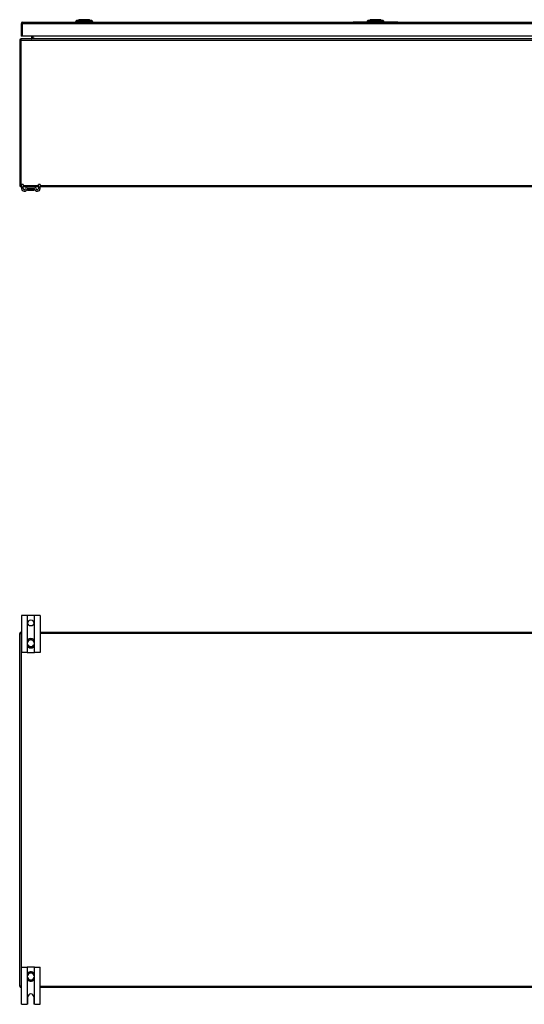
# Model space of a CAD drawing. Header units: inches. Extents: x 13 to 267, y 22 to 131.
# Tile 3 of 12: x 13 to 47, y 65 to 131. Entities that reach past the tile are written whole.
import ezdxf

# ---------------------------------------------------------------- set-up
doc = ezdxf.new("R2010")
doc.units = ezdxf.units.IN
doc.header["$MEASUREMENT"] = 0
doc.layers.add('Visible Edges(ANSI)', color=7, linetype='Continuous', lineweight=25)
doc.layers.add('Visible Tangent Edges(ANSI)', color=7, linetype='Continuous', lineweight=25)

msp = doc.modelspace()

# ---------------------------------------------------------------- linework, layer by layer
at = {"layer": 'Visible Edges(ANSI)'}
for p, q in [((17.177, 130.916), (17.336, 130.978)), ((18.05, 130.978), (18.21, 130.916)), ((36.828, 130.916), (36.988, 130.978)), ((37.701, 130.978), (37.861, 130.916)), ((13.443, 130.708), (13.443, 129.873)), ((13.542, 130.807), (61.147, 130.807)), ((17.171, 130.823), (17.103, 130.823)), ((17.171, 130.823), (17.281, 130.823)), ((18.105, 130.823), (17.281, 130.823)), ((18.105, 130.823), (18.216, 130.823)), ((18.284, 130.823), (18.216, 130.823)), ((35.595, 130.813), (35.595, 130.807)), ((35.595, 130.813), (35.845, 130.813)), ((36.778, 130.813), (35.845, 130.813)), ((36.822, 130.823), (36.754, 130.823)), ((36.822, 130.823), (36.933, 130.823)), ((37.756, 130.823), (36.933, 130.823)), ((37.756, 130.823), (37.867, 130.823)), ((37.935, 130.823), (37.867, 130.823)), ((38.845, 130.813), (37.911, 130.813)), ((38.845, 130.813), (39.095, 130.813)), ((39.095, 130.807), (39.095, 130.813)), ((13.542, 129.873), (13.443, 129.873)), ((61.246, 129.688), (13.444, 129.688)), ((61.147, 129.873), (13.542, 129.873)), ((14.143, 129.873), (14.143, 129.719)), ((13.345, 129.589), (13.345, 119.787)), ((13.47, 119.688), (13.444, 119.688)), ((13.47, 119.689), (13.47, 119.845)), ((13.575, 119.845), (13.47, 119.845)), ((13.47, 119.689), (13.47, 119.583)), ((13.575, 119.845), (13.575, 119.689)), ((13.575, 119.583), (13.575, 119.689)), ((13.873, 119.688), (13.575, 119.688)), ((14.316, 119.688), (13.873, 119.688)), ((14.615, 119.688), (14.316, 119.688)), ((14.72, 119.845), (14.615, 119.845)), ((14.615, 119.689), (14.615, 119.845)), ((14.615, 119.689), (14.615, 119.583)), ((14.72, 119.845), (14.72, 119.689)), ((14.72, 119.583), (14.72, 119.689)), ((59.97, 119.688), (14.72, 119.688)), ((13.858, 119.575), (13.858, 119.486)), ((13.858, 119.486), (13.858, 119.484)), ((14.316, 119.583), (13.873, 119.583)), ((13.878, 119.465), (14.311, 119.465)), ((14.331, 119.486), (14.331, 119.575)), ((14.331, 119.484), (14.331, 119.486)), ((13.843, 90.753), (13.47, 90.753)), ((13.47, 90.753), (13.47, 88.253)), ((13.873, 90.753), (13.843, 90.753)), ((14.316, 90.753), (13.873, 90.753)), ((14.346, 90.753), (14.316, 90.753)), ((14.72, 90.753), (14.346, 90.753)), ((14.72, 90.753), (14.72, 88.253)), ((13.345, 65.727), (13.345, 89.529)), ((13.444, 89.628), (13.47, 89.628)), ((14.72, 89.628), (59.97, 89.628)), ((13.858, 88.989), (13.858, 88.95)), ((13.858, 88.95), (13.858, 88.805)), ((13.858, 88.805), (13.858, 88.767)), ((14.331, 88.95), (14.331, 88.989)), ((14.331, 88.805), (14.331, 88.95)), ((14.331, 88.767), (14.331, 88.805)), ((13.843, 88.253), (13.47, 88.253)), ((13.843, 88.253), (13.873, 88.253)), ((13.873, 88.253), (14.316, 88.253)), ((14.316, 88.253), (14.346, 88.253)), ((14.72, 88.253), (14.346, 88.253)), ((13.47, 67.003), (13.843, 67.003)), ((13.47, 64.503), (13.47, 67.003)), ((13.873, 67.003), (13.843, 67.003)), ((13.858, 66.489), (13.858, 66.45)), ((14.316, 67.003), (13.873, 67.003)), ((14.346, 67.003), (14.316, 67.003)), ((14.331, 66.45), (14.331, 66.489)), ((14.346, 67.003), (14.72, 67.003)), ((14.72, 64.503), (14.72, 67.003)), ((13.858, 66.45), (13.858, 66.305)), ((13.858, 66.305), (13.858, 66.267)), ((14.331, 66.305), (14.331, 66.45)), ((14.331, 66.267), (14.331, 66.305)), ((13.47, 65.628), (13.444, 65.628)), ((59.97, 65.628), (14.72, 65.628)), ((13.47, 64.503), (13.83, 64.503)), ((13.892, 64.565), (13.892, 65.003)), ((14.298, 65.003), (14.298, 64.565)), ((14.36, 64.503), (14.72, 64.503))]:
    msp.add_line(p, q, dxfattribs=at)
at = {"layer": 'Visible Edges(ANSI)', "flags": 128}
for points in [[(18.048, 130.978), (18.048, 130.978), (18.046, 130.978), (18.044, 130.978), (18.041, 130.978), (18.038, 130.978), (18.033, 130.978), (18.027, 130.978), (18.021, 130.978), (18.014, 130.978), (18.006, 130.978), (17.998, 130.978), (17.988, 130.978), (17.978, 130.978), (17.968, 130.978), (17.956, 130.978), (17.944, 130.978), (17.932, 130.978), (17.919, 130.978), (17.905, 130.978), (17.891, 130.978), (17.876, 130.978), (17.861, 130.978), (17.845, 130.978), (17.829, 130.978), (17.813, 130.978), (17.796, 130.978), (17.78, 130.978), (17.763, 130.978), (17.745, 130.978), (17.728, 130.978), (17.711, 130.978), (17.693, 130.978), (17.676, 130.978), (17.659, 130.978), (17.641, 130.978), (17.624, 130.978), (17.607, 130.978), (17.59, 130.978), (17.573, 130.978), (17.557, 130.978), (17.541, 130.978), (17.526, 130.978), (17.511, 130.978), (17.496, 130.978), (17.481, 130.978), (17.468, 130.978), (17.454, 130.978), (17.442, 130.978), (17.43, 130.978), (17.418, 130.978), (17.408, 130.978), (17.398, 130.978), (17.389, 130.978), (17.38, 130.978), (17.372, 130.978), (17.365, 130.978), (17.359, 130.978), (17.353, 130.978), (17.349, 130.978), (17.345, 130.978), (17.342, 130.978), (17.34, 130.978), (17.338, 130.978), (17.338, 130.978)], [(37.7, 130.978), (37.699, 130.978), (37.698, 130.978), (37.696, 130.978), (37.693, 130.978), (37.689, 130.978), (37.684, 130.978), (37.679, 130.978), (37.673, 130.978), (37.666, 130.978), (37.658, 130.978), (37.649, 130.978), (37.64, 130.978), (37.63, 130.978), (37.619, 130.978), (37.608, 130.978), (37.596, 130.978), (37.583, 130.978), (37.57, 130.978), (37.556, 130.978), (37.542, 130.978), (37.527, 130.978), (37.512, 130.978), (37.497, 130.978), (37.481, 130.978), (37.464, 130.978), (37.448, 130.978), (37.431, 130.978), (37.414, 130.978), (37.397, 130.978), (37.38, 130.978), (37.362, 130.978), (37.345, 130.978), (37.328, 130.978), (37.31, 130.978), (37.293, 130.978), (37.276, 130.978), (37.258, 130.978), (37.242, 130.978), (37.225, 130.978), (37.209, 130.978), (37.193, 130.978), (37.177, 130.978), (37.162, 130.978), (37.147, 130.978), (37.133, 130.978), (37.119, 130.978), (37.106, 130.978), (37.093, 130.978), (37.081, 130.978), (37.07, 130.978), (37.059, 130.978), (37.049, 130.978), (37.04, 130.978), (37.031, 130.978), (37.024, 130.978), (37.016, 130.978), (37.01, 130.978), (37.005, 130.978), (37, 130.978), (36.996, 130.978), (36.993, 130.978), (36.991, 130.978), (36.99, 130.978), (36.989, 130.978)], [(13.99, 89.175), (13.98, 89.171), (13.971, 89.167), (13.962, 89.162), (13.953, 89.157), (13.945, 89.152), (13.936, 89.146), (13.928, 89.14), (13.921, 89.133), (13.914, 89.126), (13.907, 89.119), (13.901, 89.111), (13.894, 89.103), (13.889, 89.094), (13.884, 89.086), (13.879, 89.077), (13.875, 89.068), (13.871, 89.059), (13.868, 89.049), (13.865, 89.039), (13.863, 89.029), (13.861, 89.02), (13.859, 89.009), (13.859, 88.999), (13.858, 88.989)], [(14.331, 88.989), (14.331, 88.999), (14.33, 89.009), (14.328, 89.02), (14.327, 89.029), (14.324, 89.039), (14.322, 89.049), (14.318, 89.059), (14.314, 89.068), (14.31, 89.077), (14.305, 89.086), (14.3, 89.094), (14.295, 89.103), (14.289, 89.111), (14.282, 89.119), (14.275, 89.126), (14.268, 89.133), (14.261, 89.14), (14.253, 89.146), (14.245, 89.152), (14.236, 89.157), (14.227, 89.162), (14.218, 89.167), (14.209, 89.171), (14.2, 89.175)], [(13.858, 88.767), (13.859, 88.756), (13.859, 88.746), (13.861, 88.736), (13.863, 88.726), (13.865, 88.717), (13.868, 88.707), (13.871, 88.697), (13.875, 88.688), (13.879, 88.679), (13.884, 88.67), (13.889, 88.662), (13.894, 88.653), (13.9, 88.645), (13.907, 88.637), (13.914, 88.63), (13.921, 88.623), (13.928, 88.616), (13.936, 88.61), (13.944, 88.604), (13.953, 88.598), (13.962, 88.593), (13.971, 88.589), (13.98, 88.585), (13.99, 88.581)], [(14.2, 88.581), (14.209, 88.585), (14.218, 88.589), (14.227, 88.593), (14.236, 88.598), (14.245, 88.604), (14.253, 88.61), (14.261, 88.616), (14.268, 88.623), (14.276, 88.63), (14.282, 88.637), (14.289, 88.645), (14.295, 88.653), (14.3, 88.662), (14.306, 88.67), (14.31, 88.679), (14.315, 88.688), (14.318, 88.697), (14.322, 88.707), (14.324, 88.717), (14.327, 88.726), (14.328, 88.736), (14.33, 88.746), (14.331, 88.756), (14.331, 88.767)], [(13.99, 66.675), (13.98, 66.671), (13.971, 66.667), (13.962, 66.662), (13.953, 66.657), (13.944, 66.652), (13.936, 66.646), (13.928, 66.64), (13.921, 66.633), (13.913, 66.626), (13.907, 66.618), (13.9, 66.611), (13.894, 66.603), (13.889, 66.594), (13.884, 66.586), (13.879, 66.577), (13.875, 66.568), (13.871, 66.558), (13.868, 66.549), (13.865, 66.539), (13.862, 66.529), (13.861, 66.519), (13.859, 66.509), (13.859, 66.499), (13.858, 66.489)], [(14.331, 66.489), (14.331, 66.499), (14.33, 66.509), (14.328, 66.519), (14.327, 66.529), (14.324, 66.539), (14.322, 66.549), (14.318, 66.558), (14.315, 66.568), (14.31, 66.577), (14.306, 66.586), (14.3, 66.594), (14.295, 66.603), (14.289, 66.611), (14.282, 66.618), (14.276, 66.626), (14.268, 66.633), (14.261, 66.64), (14.253, 66.646), (14.245, 66.652), (14.236, 66.657), (14.227, 66.662), (14.218, 66.667), (14.209, 66.671), (14.2, 66.675)], [(13.858, 66.267), (13.859, 66.256), (13.859, 66.246), (13.861, 66.236), (13.863, 66.226), (13.865, 66.216), (13.868, 66.207), (13.871, 66.197), (13.875, 66.188), (13.879, 66.179), (13.884, 66.17), (13.889, 66.161), (13.894, 66.153), (13.901, 66.145), (13.907, 66.137), (13.914, 66.13), (13.921, 66.123), (13.928, 66.116), (13.936, 66.11), (13.945, 66.104), (13.953, 66.098), (13.962, 66.093), (13.971, 66.089), (13.98, 66.085), (13.99, 66.081)], [(14.2, 66.081), (14.209, 66.085), (14.218, 66.089), (14.227, 66.093), (14.236, 66.098), (14.245, 66.104), (14.253, 66.11), (14.261, 66.116), (14.268, 66.123), (14.275, 66.13), (14.282, 66.137), (14.289, 66.145), (14.295, 66.153), (14.3, 66.161), (14.305, 66.17), (14.31, 66.179), (14.314, 66.188), (14.318, 66.197), (14.322, 66.207), (14.324, 66.216), (14.327, 66.226), (14.328, 66.236), (14.33, 66.246), (14.331, 66.256), (14.331, 66.267)], [(13.843, 64.504), (13.842, 64.504), (13.842, 64.504), (13.842, 64.504), (13.841, 64.504), (13.841, 64.504), (13.841, 64.504), (13.84, 64.504), (13.84, 64.504), (13.839, 64.504), (13.839, 64.504), (13.838, 64.503), (13.838, 64.503), (13.837, 64.503), (13.837, 64.503), (13.836, 64.503), (13.835, 64.503), (13.835, 64.503), (13.834, 64.503), (13.833, 64.503), (13.833, 64.503), (13.832, 64.503), (13.831, 64.503), (13.83, 64.503), (13.83, 64.503)], [(13.873, 64.521), (13.872, 64.52), (13.87, 64.518), (13.869, 64.517), (13.867, 64.516), (13.866, 64.514), (13.864, 64.513), (13.862, 64.512), (13.861, 64.511), (13.859, 64.51), (13.858, 64.51), (13.856, 64.509), (13.854, 64.508), (13.853, 64.507), (13.851, 64.507), (13.85, 64.506), (13.849, 64.506), (13.848, 64.506), (13.847, 64.505), (13.846, 64.505), (13.845, 64.505), (13.844, 64.505), (13.844, 64.504), (13.843, 64.504), (13.843, 64.504)], [(14.346, 64.504), (14.346, 64.504), (14.346, 64.504), (14.345, 64.505), (14.344, 64.505), (14.343, 64.505), (14.342, 64.505), (14.341, 64.506), (14.34, 64.506), (14.339, 64.506), (14.338, 64.507), (14.336, 64.507), (14.335, 64.508), (14.333, 64.509), (14.332, 64.51), (14.33, 64.51), (14.328, 64.511), (14.327, 64.512), (14.325, 64.513), (14.324, 64.514), (14.322, 64.516), (14.32, 64.517), (14.319, 64.518), (14.317, 64.52), (14.316, 64.521)], [(14.36, 64.503), (14.359, 64.503), (14.358, 64.503), (14.357, 64.503), (14.357, 64.503), (14.356, 64.503), (14.355, 64.503), (14.355, 64.503), (14.354, 64.503), (14.353, 64.503), (14.353, 64.503), (14.352, 64.503), (14.352, 64.503), (14.351, 64.503), (14.35, 64.504), (14.35, 64.504), (14.349, 64.504), (14.349, 64.504), (14.349, 64.504), (14.348, 64.504), (14.348, 64.504), (14.347, 64.504), (14.347, 64.504), (14.347, 64.504), (14.346, 64.504)]]:
    msp.add_lwpolyline(points, dxfattribs=at)
at = {"layer": 'Visible Edges(ANSI)'}
msp.add_circle((14.095, 90.253), 0.203, dxfattribs=at)
for centre, radius, start, end in [((17.338, 130.973), 0.00492, 90.20877, 111.25051), ((18.048, 130.973), 0.00492, 68.74949, 89.79123), ((36.989, 130.973), 0.00492, 90.20877, 111.25051), ((37.7, 130.973), 0.00492, 68.74949, 89.79123), ((13.542, 130.708), 0.099, 90, 180), ((17.219, 130.805), 0.118, 111.25051, 171.39905), ((17.162, 130.831), 0.0394, 191.53696, 216.8699), ((18.167, 130.805), 0.118, 8.60095, 68.74949), ((18.225, 130.831), 0.0394, 323.1301, 348.46304), ((36.871, 130.805), 0.118, 111.25051, 171.39905), ((36.813, 130.831), 0.0394, 191.53696, 216.8699), ((37.818, 130.805), 0.118, 8.60095, 68.74949), ((37.876, 130.831), 0.0394, 323.1301, 348.46304), ((13.444, 129.589), 0.099, 90, 180), ((14.112, 129.719), 0.031, 270, 0), ((13.444, 119.787), 0.099, 180, 270), ((13.873, 119.552), 0.136, 90, 171.84356), ((14.316, 119.552), 0.136, 8.15644, 90), ((13.657, 119.583), 0.187, 180, 351.84356), ((13.657, 119.583), 0.0825, 180, 351.84356), ((13.873, 119.552), 0.031, 90, 171.84356), ((13.866, 119.575), 0.00787, 141.87113, 180), ((13.878, 119.484), 0.0197, 180, 270), ((14.311, 119.484), 0.0197, 270, 0), ((14.316, 119.552), 0.031, 8.15644, 90), ((14.323, 119.575), 0.00787, 0, 38.12887), ((14.532, 119.583), 0.188, 188.15644, 0), ((14.532, 119.583), 0.0825, 188.15644, 0), ((13.444, 89.529), 0.099, 90, 180), ((14.095, 88.878), 0.315, 70.52878, 109.47122), ((14.095, 88.878), 0.315, 250.52878, 289.47122), ((14.095, 66.378), 0.315, 70.52878, 109.47122), ((14.095, 66.378), 0.315, 250.52878, 289.47122), ((13.444, 65.727), 0.099, 180, 270), ((14.095, 65.003), 0.203, 0, 180), ((13.83, 64.565), 0.062, 314.93354, 0), ((14.36, 64.565), 0.062, 180, 225.06646)]:
    msp.add_arc(centre, radius, start, end, dxfattribs=at)
at = {"layer": 'Visible Tangent Edges(ANSI)'}
for p, q in [((17.693, 130.978), (17.693, 130.978)), ((17.693, 130.916), (17.693, 130.978)), ((37.345, 130.978), (37.345, 130.978)), ((37.345, 130.916), (37.345, 130.978)), ((13.542, 130.708), (13.443, 130.708)), ((13.542, 130.708), (13.542, 130.807)), ((13.542, 129.873), (13.542, 130.708)), ((61.147, 130.708), (13.542, 130.708)), ((35.845, 130.807), (35.845, 130.813)), ((38.845, 130.813), (38.845, 130.807)), ((13.444, 129.589), (13.444, 129.688)), ((14.143, 129.719), (14.242, 129.719)), ((14.242, 129.719), (14.242, 129.873)), ((14.242, 129.719), (14.242, 129.688)), ((14.343, 129.719), (14.242, 129.719)), ((14.343, 129.719), (60.346, 129.719)), ((13.444, 129.589), (13.345, 129.589)), ((13.444, 119.787), (13.444, 129.589)), ((13.444, 129.589), (61.246, 129.589)), ((13.345, 119.787), (13.444, 119.787)), ((13.444, 119.688), (13.444, 119.787)), ((13.444, 119.787), (13.47, 119.787)), ((13.47, 119.689), (13.575, 119.689)), ((13.575, 119.787), (14.615, 119.787)), ((14.615, 119.689), (14.72, 119.689)), ((14.72, 119.787), (59.97, 119.787)), ((13.99, 119.575), (13.858, 119.575)), ((14.2, 119.575), (13.99, 119.575)), ((13.99, 119.512), (13.99, 119.575)), ((13.99, 119.512), (14.2, 119.512)), ((14.198, 119.498), (13.992, 119.498)), ((14.331, 119.575), (14.2, 119.575)), ((14.2, 119.575), (14.2, 119.512)), ((13.843, 90.753), (13.843, 88.253)), ((13.873, 89.065), (13.873, 90.753)), ((14.316, 90.753), (14.316, 89.065)), ((14.346, 88.253), (14.346, 90.753)), ((13.345, 89.529), (13.444, 89.529)), ((13.444, 89.529), (13.444, 89.628)), ((13.444, 89.529), (13.444, 65.727)), ((13.47, 89.529), (13.444, 89.529)), ((13.992, 89.169), (13.99, 89.175)), ((14.198, 89.169), (14.2, 89.175)), ((59.97, 89.529), (14.72, 89.529)), ((13.858, 88.95), (13.878, 88.95)), ((13.858, 88.805), (13.878, 88.805)), ((13.873, 88.253), (13.873, 88.691)), ((13.878, 88.805), (13.878, 88.95)), ((13.99, 88.581), (13.992, 88.586)), ((14.2, 88.581), (14.198, 88.586)), ((14.331, 88.95), (14.311, 88.95)), ((14.311, 88.95), (14.311, 88.805)), ((14.331, 88.805), (14.311, 88.805)), ((14.316, 88.691), (14.316, 88.253)), ((13.843, 67.003), (13.843, 64.504)), ((13.873, 66.565), (13.873, 67.003)), ((13.99, 66.675), (13.992, 66.669)), ((14.2, 66.675), (14.198, 66.669)), ((14.316, 67.003), (14.316, 66.565)), ((14.346, 64.504), (14.346, 67.003)), ((13.858, 66.45), (13.878, 66.45)), ((13.858, 66.305), (13.878, 66.305)), ((13.873, 64.521), (13.873, 66.191)), ((13.878, 66.305), (13.878, 66.45)), ((13.992, 66.086), (13.99, 66.081)), ((14.198, 66.086), (14.2, 66.081)), ((14.331, 66.45), (14.311, 66.45)), ((14.311, 66.45), (14.311, 66.305)), ((14.331, 66.305), (14.311, 66.305)), ((14.316, 66.191), (14.316, 64.521)), ((13.444, 65.727), (13.345, 65.727)), ((13.444, 65.727), (13.47, 65.727)), ((13.444, 65.628), (13.444, 65.727)), ((14.72, 65.727), (59.97, 65.727))]:
    msp.add_line(p, q, dxfattribs=at)
at = {"layer": 'Visible Tangent Edges(ANSI)', "flags": 128}
for points in [[(17.336, 130.978), (17.336, 130.978), (17.337, 130.978), (17.338, 130.978), (17.339, 130.978), (17.34, 130.978), (17.342, 130.978), (17.344, 130.978), (17.346, 130.978), (17.348, 130.978), (17.351, 130.978), (17.354, 130.978), (17.357, 130.978), (17.361, 130.978), (17.365, 130.978), (17.369, 130.978), (17.374, 130.978), (17.378, 130.978), (17.383, 130.978), (17.389, 130.978), (17.394, 130.978), (17.4, 130.978), (17.406, 130.978), (17.412, 130.978), (17.418, 130.978)], [(17.418, 130.978), (17.42, 130.978), (17.422, 130.978), (17.424, 130.978), (17.426, 130.978), (17.428, 130.978), (17.429, 130.978), (17.431, 130.978), (17.433, 130.978), (17.435, 130.978), (17.437, 130.978), (17.439, 130.978), (17.441, 130.978), (17.443, 130.978), (17.445, 130.978), (17.447, 130.978), (17.449, 130.978), (17.451, 130.978), (17.453, 130.978), (17.455, 130.978), (17.457, 130.978), (17.459, 130.978), (17.461, 130.978), (17.463, 130.978), (17.466, 130.978)], [(17.466, 130.978), (17.474, 130.978), (17.482, 130.978), (17.49, 130.978), (17.499, 130.978), (17.507, 130.978), (17.516, 130.978), (17.525, 130.978), (17.534, 130.978), (17.544, 130.978), (17.553, 130.978), (17.563, 130.978), (17.572, 130.978), (17.582, 130.978), (17.592, 130.978), (17.602, 130.978), (17.611, 130.978), (17.622, 130.978), (17.632, 130.978), (17.642, 130.978), (17.652, 130.978), (17.662, 130.978), (17.673, 130.978), (17.683, 130.978), (17.693, 130.978)], [(17.693, 130.978), (17.703, 130.978), (17.714, 130.978), (17.724, 130.978), (17.734, 130.978), (17.744, 130.978), (17.755, 130.978), (17.765, 130.978), (17.775, 130.978), (17.785, 130.978), (17.795, 130.978), (17.804, 130.978), (17.814, 130.978), (17.824, 130.978), (17.833, 130.978), (17.843, 130.978), (17.852, 130.978), (17.861, 130.978), (17.87, 130.978), (17.879, 130.978), (17.888, 130.978), (17.896, 130.978), (17.904, 130.978), (17.913, 130.978), (17.921, 130.978)], [(17.921, 130.978), (17.923, 130.978), (17.925, 130.978), (17.927, 130.978), (17.929, 130.978), (17.931, 130.978), (17.933, 130.978), (17.935, 130.978), (17.937, 130.978), (17.939, 130.978), (17.941, 130.978), (17.943, 130.978), (17.945, 130.978), (17.947, 130.978), (17.949, 130.978), (17.951, 130.978), (17.953, 130.978), (17.955, 130.978), (17.957, 130.978), (17.959, 130.978), (17.96, 130.978), (17.962, 130.978), (17.964, 130.978), (17.966, 130.978), (17.968, 130.978)], [(17.968, 130.978), (17.974, 130.978), (17.98, 130.978), (17.986, 130.978), (17.992, 130.978), (17.997, 130.978), (18.003, 130.978), (18.008, 130.978), (18.012, 130.978), (18.017, 130.978), (18.021, 130.978), (18.025, 130.978), (18.029, 130.978), (18.032, 130.978), (18.035, 130.978), (18.038, 130.978), (18.04, 130.978), (18.043, 130.978), (18.045, 130.978), (18.046, 130.978), (18.048, 130.978), (18.049, 130.978), (18.049, 130.978), (18.05, 130.978), (18.05, 130.978)], [(36.988, 130.978), (36.988, 130.978), (36.988, 130.978), (36.989, 130.978), (36.99, 130.978), (36.991, 130.978), (36.993, 130.978), (36.995, 130.978), (36.997, 130.978), (37, 130.978), (37.003, 130.978), (37.006, 130.978), (37.009, 130.978), (37.013, 130.978), (37.017, 130.978), (37.021, 130.978), (37.025, 130.978), (37.03, 130.978), (37.035, 130.978), (37.04, 130.978), (37.046, 130.978), (37.051, 130.978), (37.057, 130.978), (37.064, 130.978), (37.07, 130.978)], [(37.07, 130.978), (37.072, 130.978), (37.074, 130.978), (37.075, 130.978), (37.077, 130.978), (37.079, 130.978), (37.081, 130.978), (37.083, 130.978), (37.085, 130.978), (37.087, 130.978), (37.088, 130.978), (37.09, 130.978), (37.092, 130.978), (37.094, 130.978), (37.096, 130.978), (37.098, 130.978), (37.1, 130.978), (37.102, 130.978), (37.104, 130.978), (37.106, 130.978), (37.109, 130.978), (37.111, 130.978), (37.113, 130.978), (37.115, 130.978), (37.117, 130.978)], [(37.117, 130.978), (37.125, 130.978), (37.133, 130.978), (37.142, 130.978), (37.15, 130.978), (37.159, 130.978), (37.168, 130.978), (37.177, 130.978), (37.186, 130.978), (37.195, 130.978), (37.205, 130.978), (37.214, 130.978), (37.224, 130.978), (37.233, 130.978), (37.243, 130.978), (37.253, 130.978), (37.263, 130.978), (37.273, 130.978), (37.283, 130.978), (37.293, 130.978), (37.304, 130.978), (37.314, 130.978), (37.324, 130.978), (37.334, 130.978), (37.345, 130.978)], [(37.345, 130.978), (37.355, 130.978), (37.365, 130.978), (37.375, 130.978), (37.386, 130.978), (37.396, 130.978), (37.406, 130.978), (37.416, 130.978), (37.426, 130.978), (37.436, 130.978), (37.446, 130.978), (37.456, 130.978), (37.466, 130.978), (37.475, 130.978), (37.485, 130.978), (37.494, 130.978), (37.503, 130.978), (37.513, 130.978), (37.522, 130.978), (37.53, 130.978), (37.539, 130.978), (37.548, 130.978), (37.556, 130.978), (37.564, 130.978), (37.572, 130.978)], [(37.572, 130.978), (37.574, 130.978), (37.576, 130.978), (37.578, 130.978), (37.581, 130.978), (37.583, 130.978), (37.585, 130.978), (37.587, 130.978), (37.589, 130.978), (37.591, 130.978), (37.593, 130.978), (37.595, 130.978), (37.597, 130.978), (37.599, 130.978), (37.601, 130.978), (37.603, 130.978), (37.604, 130.978), (37.606, 130.978), (37.608, 130.978), (37.61, 130.978), (37.612, 130.978), (37.614, 130.978), (37.616, 130.978), (37.617, 130.978), (37.619, 130.978)], [(37.619, 130.978), (37.626, 130.978), (37.632, 130.978), (37.638, 130.978), (37.644, 130.978), (37.649, 130.978), (37.654, 130.978), (37.659, 130.978), (37.664, 130.978), (37.668, 130.978), (37.673, 130.978), (37.677, 130.978), (37.68, 130.978), (37.684, 130.978), (37.687, 130.978), (37.689, 130.978), (37.692, 130.978), (37.694, 130.978), (37.696, 130.978), (37.698, 130.978), (37.699, 130.978), (37.7, 130.978), (37.701, 130.978), (37.701, 130.978), (37.701, 130.978)], [(17.253, 130.917), (17.245, 130.917), (17.239, 130.917), (17.234, 130.917), (17.229, 130.917), (17.224, 130.917), (17.219, 130.917), (17.215, 130.917), (17.21, 130.917), (17.206, 130.916), (17.203, 130.916), (17.199, 130.916), (17.196, 130.916), (17.193, 130.916), (17.19, 130.916), (17.187, 130.916), (17.185, 130.916), (17.183, 130.916), (17.181, 130.916), (17.18, 130.916), (17.179, 130.916), (17.178, 130.916), (17.177, 130.916), (17.177, 130.916), (17.177, 130.916)], [(17.304, 130.917), (17.302, 130.917), (17.299, 130.917), (17.296, 130.917), (17.294, 130.917), (17.291, 130.917), (17.289, 130.917), (17.286, 130.917), (17.284, 130.917), (17.281, 130.917), (17.279, 130.917), (17.277, 130.917), (17.274, 130.917), (17.272, 130.917), (17.27, 130.917), (17.268, 130.917), (17.266, 130.917), (17.264, 130.917), (17.262, 130.917), (17.261, 130.917), (17.259, 130.917), (17.257, 130.917), (17.256, 130.917), (17.255, 130.917), (17.253, 130.917)], [(17.693, 130.916), (17.677, 130.916), (17.66, 130.916), (17.644, 130.916), (17.627, 130.916), (17.611, 130.916), (17.594, 130.916), (17.578, 130.916), (17.561, 130.916), (17.545, 130.916), (17.529, 130.916), (17.513, 130.916), (17.496, 130.916), (17.48, 130.916), (17.464, 130.916), (17.448, 130.916), (17.432, 130.917), (17.416, 130.917), (17.4, 130.917), (17.385, 130.917), (17.369, 130.917), (17.354, 130.917), (17.338, 130.917), (17.323, 130.917), (17.304, 130.917)], [(18.082, 130.917), (18.064, 130.917), (18.048, 130.917), (18.033, 130.917), (18.017, 130.917), (18.001, 130.917), (17.986, 130.917), (17.97, 130.917), (17.954, 130.917), (17.938, 130.916), (17.922, 130.916), (17.906, 130.916), (17.89, 130.916), (17.874, 130.916), (17.857, 130.916), (17.841, 130.916), (17.825, 130.916), (17.808, 130.916), (17.792, 130.916), (17.776, 130.916), (17.759, 130.916), (17.743, 130.916), (17.726, 130.916), (17.71, 130.916), (17.693, 130.916)], [(18.112, 130.917), (18.111, 130.917), (18.11, 130.917), (18.109, 130.917), (18.107, 130.917), (18.106, 130.917), (18.105, 130.917), (18.104, 130.917), (18.103, 130.917), (18.101, 130.917), (18.1, 130.917), (18.099, 130.917), (18.098, 130.917), (18.096, 130.917), (18.095, 130.917), (18.094, 130.917), (18.093, 130.917), (18.091, 130.917), (18.09, 130.917), (18.089, 130.917), (18.087, 130.917), (18.086, 130.917), (18.084, 130.917), (18.083, 130.917), (18.082, 130.917)], [(18.133, 130.917), (18.132, 130.917), (18.132, 130.917), (18.131, 130.917), (18.13, 130.917), (18.129, 130.917), (18.129, 130.917), (18.128, 130.917), (18.127, 130.917), (18.126, 130.917), (18.125, 130.917), (18.125, 130.917), (18.124, 130.917), (18.123, 130.917), (18.122, 130.917), (18.121, 130.917), (18.12, 130.917), (18.119, 130.917), (18.118, 130.917), (18.117, 130.917), (18.116, 130.917), (18.115, 130.917), (18.114, 130.917), (18.113, 130.917), (18.112, 130.917)], [(18.21, 130.916), (18.21, 130.916), (18.209, 130.916), (18.208, 130.916), (18.207, 130.916), (18.206, 130.916), (18.205, 130.916), (18.203, 130.916), (18.201, 130.916), (18.199, 130.916), (18.196, 130.916), (18.193, 130.916), (18.19, 130.916), (18.187, 130.916), (18.184, 130.916), (18.18, 130.916), (18.176, 130.917), (18.171, 130.917), (18.167, 130.917), (18.162, 130.917), (18.157, 130.917), (18.152, 130.917), (18.147, 130.917), (18.141, 130.917), (18.133, 130.917)], [(36.905, 130.917), (36.896, 130.917), (36.891, 130.917), (36.886, 130.917), (36.88, 130.917), (36.875, 130.917), (36.871, 130.917), (36.866, 130.917), (36.862, 130.917), (36.858, 130.916), (36.854, 130.916), (36.851, 130.916), (36.847, 130.916), (36.844, 130.916), (36.841, 130.916), (36.839, 130.916), (36.837, 130.916), (36.835, 130.916), (36.833, 130.916), (36.831, 130.916), (36.83, 130.916), (36.829, 130.916), (36.829, 130.916), (36.828, 130.916), (36.828, 130.916)], [(36.956, 130.917), (36.953, 130.917), (36.951, 130.917), (36.948, 130.917), (36.945, 130.917), (36.943, 130.917), (36.94, 130.917), (36.938, 130.917), (36.935, 130.917), (36.933, 130.917), (36.93, 130.917), (36.928, 130.917), (36.926, 130.917), (36.924, 130.917), (36.922, 130.917), (36.92, 130.917), (36.918, 130.917), (36.916, 130.917), (36.914, 130.917), (36.912, 130.917), (36.911, 130.917), (36.909, 130.917), (36.907, 130.917), (36.906, 130.917), (36.905, 130.917)], [(37.345, 130.916), (37.328, 130.916), (37.312, 130.916), (37.295, 130.916), (37.279, 130.916), (37.262, 130.916), (37.246, 130.916), (37.229, 130.916), (37.213, 130.916), (37.197, 130.916), (37.18, 130.916), (37.164, 130.916), (37.148, 130.916), (37.132, 130.916), (37.116, 130.916), (37.1, 130.916), (37.084, 130.917), (37.068, 130.917), (37.052, 130.917), (37.036, 130.917), (37.021, 130.917), (37.005, 130.917), (36.99, 130.917), (36.974, 130.917), (36.956, 130.917)], [(37.733, 130.917), (37.715, 130.917), (37.7, 130.917), (37.684, 130.917), (37.669, 130.917), (37.653, 130.917), (37.637, 130.917), (37.621, 130.917), (37.605, 130.917), (37.59, 130.916), (37.573, 130.916), (37.557, 130.916), (37.541, 130.916), (37.525, 130.916), (37.509, 130.916), (37.493, 130.916), (37.476, 130.916), (37.46, 130.916), (37.443, 130.916), (37.427, 130.916), (37.411, 130.916), (37.394, 130.916), (37.378, 130.916), (37.361, 130.916), (37.345, 130.916)], [(37.763, 130.917), (37.762, 130.917), (37.761, 130.917), (37.76, 130.917), (37.759, 130.917), (37.758, 130.917), (37.757, 130.917), (37.755, 130.917), (37.754, 130.917), (37.753, 130.917), (37.752, 130.917), (37.75, 130.917), (37.749, 130.917), (37.748, 130.917), (37.747, 130.917), (37.745, 130.917), (37.744, 130.917), (37.743, 130.917), (37.741, 130.917), (37.74, 130.917), (37.739, 130.917), (37.737, 130.917), (37.736, 130.917), (37.735, 130.917), (37.733, 130.917)], [(37.785, 130.917), (37.784, 130.917), (37.783, 130.917), (37.782, 130.917), (37.782, 130.917), (37.781, 130.917), (37.78, 130.917), (37.779, 130.917), (37.779, 130.917), (37.778, 130.917), (37.777, 130.917), (37.776, 130.917), (37.775, 130.917), (37.774, 130.917), (37.773, 130.917), (37.772, 130.917), (37.772, 130.917), (37.771, 130.917), (37.77, 130.917), (37.769, 130.917), (37.768, 130.917), (37.767, 130.917), (37.765, 130.917), (37.764, 130.917), (37.763, 130.917)], [(37.861, 130.916), (37.861, 130.916), (37.861, 130.916), (37.86, 130.916), (37.859, 130.916), (37.858, 130.916), (37.856, 130.916), (37.855, 130.916), (37.853, 130.916), (37.85, 130.916), (37.848, 130.916), (37.845, 130.916), (37.842, 130.916), (37.839, 130.916), (37.835, 130.916), (37.831, 130.916), (37.827, 130.917), (37.823, 130.917), (37.818, 130.917), (37.814, 130.917), (37.809, 130.917), (37.804, 130.917), (37.798, 130.917), (37.793, 130.917), (37.785, 130.917)], [(13.99, 119.512), (13.98, 119.512), (13.971, 119.512), (13.962, 119.511), (13.953, 119.51), (13.945, 119.51), (13.936, 119.509), (13.928, 119.508), (13.921, 119.507), (13.914, 119.505), (13.907, 119.504), (13.901, 119.502), (13.894, 119.501), (13.889, 119.499), (13.884, 119.498), (13.879, 119.496), (13.875, 119.495), (13.871, 119.494), (13.868, 119.492), (13.865, 119.491), (13.863, 119.49), (13.861, 119.488), (13.859, 119.487), (13.859, 119.486), (13.858, 119.486)], [(13.875, 119.466), (13.875, 119.467), (13.875, 119.468), (13.875, 119.469), (13.877, 119.471), (13.878, 119.472), (13.88, 119.474), (13.883, 119.476), (13.886, 119.477), (13.89, 119.479), (13.894, 119.481), (13.898, 119.483), (13.903, 119.485), (13.909, 119.487), (13.915, 119.488), (13.921, 119.49), (13.927, 119.491), (13.934, 119.493), (13.942, 119.494), (13.949, 119.495), (13.957, 119.496), (13.965, 119.497), (13.974, 119.497), (13.983, 119.498), (13.992, 119.498)], [(13.878, 119.465), (13.878, 119.465), (13.878, 119.465), (13.878, 119.465), (13.878, 119.465), (13.878, 119.465), (13.877, 119.465), (13.877, 119.465), (13.877, 119.465), (13.877, 119.465), (13.877, 119.465), (13.877, 119.465), (13.877, 119.465), (13.877, 119.465), (13.876, 119.465), (13.876, 119.465), (13.876, 119.465), (13.876, 119.465), (13.876, 119.466), (13.876, 119.466), (13.876, 119.466), (13.876, 119.466), (13.876, 119.466), (13.875, 119.466), (13.875, 119.466)], [(14.198, 119.498), (14.207, 119.498), (14.215, 119.497), (14.224, 119.497), (14.232, 119.496), (14.24, 119.495), (14.248, 119.494), (14.255, 119.493), (14.262, 119.491), (14.268, 119.49), (14.275, 119.488), (14.28, 119.487), (14.286, 119.485), (14.291, 119.483), (14.295, 119.481), (14.299, 119.479), (14.303, 119.477), (14.306, 119.476), (14.309, 119.474), (14.311, 119.472), (14.313, 119.471), (14.314, 119.469), (14.314, 119.468), (14.314, 119.467), (14.314, 119.466)], [(14.331, 119.486), (14.331, 119.486), (14.33, 119.487), (14.328, 119.488), (14.327, 119.49), (14.324, 119.491), (14.322, 119.492), (14.318, 119.494), (14.314, 119.495), (14.31, 119.496), (14.305, 119.498), (14.3, 119.499), (14.295, 119.501), (14.289, 119.502), (14.282, 119.504), (14.275, 119.505), (14.268, 119.507), (14.261, 119.508), (14.253, 119.509), (14.245, 119.51), (14.236, 119.51), (14.227, 119.511), (14.218, 119.512), (14.209, 119.512), (14.2, 119.512)], [(14.314, 119.466), (14.314, 119.466), (14.314, 119.466), (14.314, 119.466), (14.313, 119.466), (14.313, 119.466), (14.313, 119.466), (14.313, 119.465), (14.313, 119.465), (14.313, 119.465), (14.313, 119.465), (14.313, 119.465), (14.312, 119.465), (14.312, 119.465), (14.312, 119.465), (14.312, 119.465), (14.312, 119.465), (14.312, 119.465), (14.312, 119.465), (14.312, 119.465), (14.312, 119.465), (14.311, 119.465), (14.311, 119.465), (14.311, 119.465), (14.311, 119.465)], [(13.875, 88.991), (13.875, 89), (13.875, 89.01), (13.875, 89.02), (13.877, 89.029), (13.878, 89.039), (13.88, 89.048), (13.883, 89.057), (13.886, 89.066), (13.89, 89.075), (13.894, 89.083), (13.898, 89.092), (13.903, 89.1), (13.909, 89.108), (13.915, 89.115), (13.921, 89.122), (13.927, 89.129), (13.934, 89.136), (13.942, 89.142), (13.949, 89.147), (13.957, 89.153), (13.965, 89.158), (13.974, 89.162), (13.983, 89.166), (13.992, 89.169)], [(14.198, 89.169), (14.207, 89.166), (14.215, 89.162), (14.224, 89.158), (14.232, 89.153), (14.24, 89.147), (14.248, 89.142), (14.255, 89.136), (14.262, 89.129), (14.268, 89.122), (14.275, 89.115), (14.28, 89.108), (14.286, 89.1), (14.291, 89.092), (14.295, 89.083), (14.299, 89.075), (14.303, 89.066), (14.306, 89.057), (14.309, 89.048), (14.311, 89.039), (14.313, 89.029), (14.314, 89.02), (14.314, 89.01), (14.314, 89), (14.314, 88.991)], [(13.878, 88.95), (13.878, 88.952), (13.878, 88.954), (13.878, 88.955), (13.878, 88.957), (13.878, 88.959), (13.877, 88.96), (13.877, 88.962), (13.877, 88.964), (13.877, 88.965), (13.877, 88.967), (13.877, 88.969), (13.877, 88.97), (13.877, 88.972), (13.876, 88.974), (13.876, 88.975), (13.876, 88.977), (13.876, 88.979), (13.876, 88.98), (13.876, 88.982), (13.876, 88.984), (13.876, 88.986), (13.876, 88.987), (13.875, 88.989), (13.875, 88.991)], [(13.875, 88.765), (13.875, 88.767), (13.876, 88.768), (13.876, 88.77), (13.876, 88.772), (13.876, 88.774), (13.876, 88.775), (13.876, 88.777), (13.876, 88.779), (13.876, 88.78), (13.876, 88.782), (13.877, 88.784), (13.877, 88.785), (13.877, 88.787), (13.877, 88.789), (13.877, 88.79), (13.877, 88.792), (13.877, 88.794), (13.877, 88.795), (13.878, 88.797), (13.878, 88.799), (13.878, 88.8), (13.878, 88.802), (13.878, 88.804), (13.878, 88.805)], [(13.992, 88.586), (13.983, 88.59), (13.974, 88.594), (13.965, 88.598), (13.957, 88.603), (13.949, 88.608), (13.941, 88.614), (13.934, 88.62), (13.927, 88.627), (13.921, 88.634), (13.914, 88.641), (13.909, 88.648), (13.903, 88.656), (13.898, 88.664), (13.894, 88.673), (13.89, 88.681), (13.886, 88.69), (13.883, 88.699), (13.88, 88.708), (13.878, 88.717), (13.877, 88.727), (13.875, 88.736), (13.875, 88.746), (13.875, 88.755), (13.875, 88.765)], [(14.314, 88.765), (14.314, 88.755), (14.314, 88.746), (14.314, 88.736), (14.313, 88.727), (14.311, 88.717), (14.309, 88.708), (14.306, 88.699), (14.303, 88.69), (14.3, 88.681), (14.296, 88.673), (14.291, 88.664), (14.286, 88.656), (14.281, 88.648), (14.275, 88.641), (14.269, 88.634), (14.262, 88.627), (14.255, 88.62), (14.248, 88.614), (14.24, 88.608), (14.232, 88.603), (14.224, 88.598), (14.215, 88.594), (14.207, 88.59), (14.198, 88.586)], [(14.314, 88.991), (14.314, 88.989), (14.314, 88.987), (14.314, 88.986), (14.313, 88.984), (14.313, 88.982), (14.313, 88.98), (14.313, 88.979), (14.313, 88.977), (14.313, 88.975), (14.313, 88.974), (14.313, 88.972), (14.312, 88.97), (14.312, 88.969), (14.312, 88.967), (14.312, 88.965), (14.312, 88.964), (14.312, 88.962), (14.312, 88.96), (14.312, 88.959), (14.312, 88.957), (14.311, 88.955), (14.311, 88.954), (14.311, 88.952), (14.311, 88.95)], [(14.311, 88.805), (14.311, 88.804), (14.311, 88.802), (14.311, 88.8), (14.312, 88.799), (14.312, 88.797), (14.312, 88.795), (14.312, 88.794), (14.312, 88.792), (14.312, 88.79), (14.312, 88.789), (14.312, 88.787), (14.312, 88.785), (14.313, 88.784), (14.313, 88.782), (14.313, 88.78), (14.313, 88.779), (14.313, 88.777), (14.313, 88.775), (14.313, 88.774), (14.313, 88.772), (14.314, 88.77), (14.314, 88.768), (14.314, 88.767), (14.314, 88.765)], [(13.875, 66.491), (13.875, 66.5), (13.875, 66.51), (13.875, 66.519), (13.877, 66.529), (13.878, 66.538), (13.88, 66.548), (13.883, 66.557), (13.886, 66.566), (13.89, 66.575), (13.894, 66.583), (13.898, 66.591), (13.903, 66.6), (13.909, 66.607), (13.914, 66.615), (13.921, 66.622), (13.927, 66.629), (13.934, 66.636), (13.941, 66.642), (13.949, 66.647), (13.957, 66.653), (13.965, 66.658), (13.974, 66.662), (13.983, 66.666), (13.992, 66.669)], [(13.878, 66.45), (13.878, 66.452), (13.878, 66.454), (13.878, 66.455), (13.878, 66.457), (13.878, 66.459), (13.877, 66.46), (13.877, 66.462), (13.877, 66.464), (13.877, 66.465), (13.877, 66.467), (13.877, 66.469), (13.877, 66.47), (13.877, 66.472), (13.876, 66.474), (13.876, 66.475), (13.876, 66.477), (13.876, 66.479), (13.876, 66.48), (13.876, 66.482), (13.876, 66.484), (13.876, 66.486), (13.876, 66.487), (13.875, 66.489), (13.875, 66.491)], [(14.198, 66.669), (14.207, 66.666), (14.215, 66.662), (14.224, 66.658), (14.232, 66.653), (14.24, 66.647), (14.248, 66.642), (14.255, 66.636), (14.262, 66.629), (14.269, 66.622), (14.275, 66.615), (14.281, 66.607), (14.286, 66.6), (14.291, 66.592), (14.295, 66.583), (14.3, 66.575), (14.303, 66.566), (14.306, 66.557), (14.309, 66.548), (14.311, 66.538), (14.313, 66.529), (14.314, 66.519), (14.314, 66.51), (14.314, 66.5), (14.314, 66.491)], [(14.314, 66.491), (14.314, 66.489), (14.314, 66.487), (14.314, 66.486), (14.313, 66.484), (14.313, 66.482), (14.313, 66.48), (14.313, 66.479), (14.313, 66.477), (14.313, 66.475), (14.313, 66.474), (14.313, 66.472), (14.312, 66.47), (14.312, 66.469), (14.312, 66.467), (14.312, 66.465), (14.312, 66.464), (14.312, 66.462), (14.312, 66.46), (14.312, 66.459), (14.312, 66.457), (14.311, 66.455), (14.311, 66.454), (14.311, 66.452), (14.311, 66.45)], [(13.875, 66.265), (13.875, 66.267), (13.876, 66.268), (13.876, 66.27), (13.876, 66.272), (13.876, 66.274), (13.876, 66.275), (13.876, 66.277), (13.876, 66.279), (13.876, 66.28), (13.876, 66.282), (13.877, 66.284), (13.877, 66.285), (13.877, 66.287), (13.877, 66.289), (13.877, 66.29), (13.877, 66.292), (13.877, 66.294), (13.877, 66.295), (13.878, 66.297), (13.878, 66.299), (13.878, 66.3), (13.878, 66.302), (13.878, 66.304), (13.878, 66.305)], [(13.992, 66.086), (13.983, 66.09), (13.974, 66.094), (13.965, 66.098), (13.957, 66.103), (13.949, 66.108), (13.942, 66.114), (13.934, 66.12), (13.927, 66.127), (13.921, 66.133), (13.915, 66.141), (13.909, 66.148), (13.903, 66.156), (13.898, 66.164), (13.894, 66.172), (13.89, 66.181), (13.886, 66.19), (13.883, 66.199), (13.88, 66.208), (13.878, 66.217), (13.877, 66.227), (13.875, 66.236), (13.875, 66.246), (13.875, 66.255), (13.875, 66.265)], [(14.314, 66.265), (14.314, 66.255), (14.314, 66.246), (14.314, 66.236), (14.313, 66.227), (14.311, 66.217), (14.309, 66.208), (14.306, 66.199), (14.303, 66.19), (14.299, 66.181), (14.295, 66.172), (14.291, 66.164), (14.286, 66.156), (14.28, 66.148), (14.275, 66.141), (14.268, 66.133), (14.262, 66.127), (14.255, 66.12), (14.248, 66.114), (14.24, 66.108), (14.232, 66.103), (14.224, 66.098), (14.215, 66.094), (14.207, 66.09), (14.198, 66.086)], [(14.311, 66.305), (14.311, 66.304), (14.311, 66.302), (14.311, 66.3), (14.312, 66.299), (14.312, 66.297), (14.312, 66.295), (14.312, 66.294), (14.312, 66.292), (14.312, 66.29), (14.312, 66.289), (14.312, 66.287), (14.312, 66.285), (14.313, 66.284), (14.313, 66.282), (14.313, 66.28), (14.313, 66.279), (14.313, 66.277), (14.313, 66.275), (14.313, 66.274), (14.313, 66.272), (14.314, 66.27), (14.314, 66.268), (14.314, 66.267), (14.314, 66.265)]]:
    msp.add_lwpolyline(points, dxfattribs=at)
at = {"layer": 'Visible Tangent Edges(ANSI)'}
for centre, radius, start, end in [((14.095, 88.878), 0.228, 18.50863, 161.49137), ((14.095, 88.878), 0.309, 70.52878, 109.47122), ((14.095, 88.878), 0.228, 198.50863, 341.49137), ((14.095, 88.878), 0.309, 250.52878, 289.47122), ((14.095, 66.378), 0.228, 18.50863, 161.49137), ((14.095, 66.378), 0.309, 70.52878, 109.47122), ((14.095, 66.378), 0.228, 198.50863, 341.49137), ((14.095, 66.378), 0.309, 250.52878, 289.47122)]:
    msp.add_arc(centre, radius, start, end, dxfattribs=at)
for centre, major_axis, ratio, start_param, end_param in [((17.281, 130.803), (0.016, 0.117), 0.948273, 0.391156, 1.528426), ((17.319, 130.803), (-0.005, 0.118), 0.314585, 0.249322, 1.386592), ((18.067, 130.803), (0.005, 0.118), 0.314585, 4.896593, 6.033863), ((18.105, 130.803), (-0.016, 0.117), 0.948273, 4.754759, 5.892029), ((36.932, 130.803), (0.016, 0.117), 0.948273, 0.391156, 1.528426), ((36.97, 130.803), (-0.005, 0.118), 0.314585, 0.249322, 1.386592), ((37.719, 130.803), (0.005, 0.118), 0.314585, 4.896593, 6.033863), ((37.757, 130.803), (-0.016, 0.117), 0.948273, 4.754759, 5.892029), ((13.878, 119.486), (-0.0197, 0), 0.9973, 0, 1.428968), ((13.992, 119.575), (0, 0.00787), 0.333333, 0, 1.570796), ((13.996, 119.512), (0, -0.0197), 0.333333, 4.712389, 5.50431), ((14.197, 119.575), (0, 0.00787), 0.333333, 4.712389, 6.283185), ((14.193, 119.512), (0, -0.0197), 0.333333, 0.778875, 1.570796), ((14.311, 119.486), (0.0197, 0), 0.9973, 4.854218, 6.283185), ((13.878, 88.989), (-0.0197, 0), 0.07343, 4.854218, 6.283185), ((13.878, 88.767), (-0.0197, 0), 0.07343, 0, 1.428968), ((14.311, 88.989), (0.0197, 0), 0.07343, 0, 1.428968), ((14.311, 88.767), (0.0197, 0), 0.07343, 4.854218, 6.283185), ((13.878, 66.489), (-0.0197, 0), 0.07343, 4.854218, 6.283185), ((14.311, 66.489), (0.0197, 0), 0.07343, 0, 1.428968), ((13.878, 66.267), (-0.0197, 0), 0.07343, 0, 1.428968), ((14.311, 66.267), (0.0197, 0), 0.07343, 4.854218, 6.283185)]:
    msp.add_ellipse(centre, major_axis=major_axis, ratio=ratio, start_param=start_param, end_param=end_param, dxfattribs=at)

doc.saveas('drawing.dxf')
